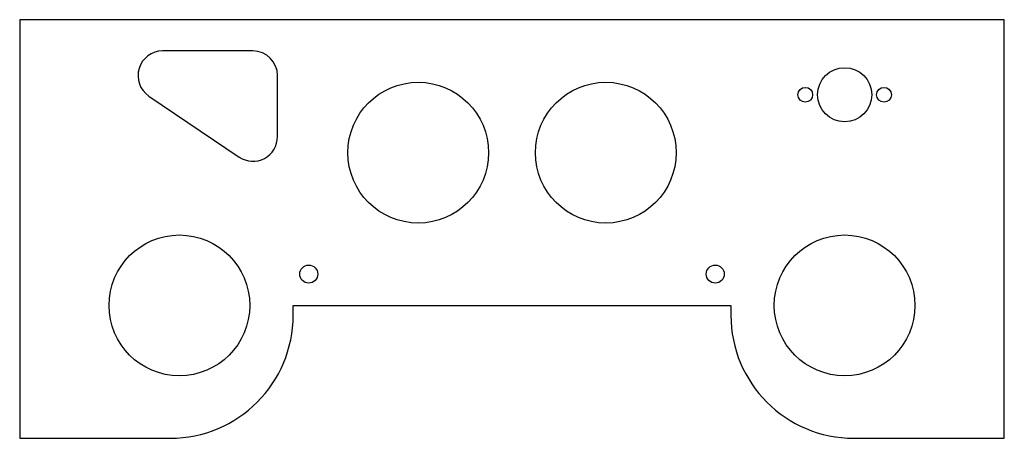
# Model space of a CAD drawing. Header units: millimetres. Extents: x 4 to 204, y 3 to 88.
import ezdxf

# ---------------------------------------------------------------- set-up
doc = ezdxf.new("R2010")
doc.units = ezdxf.units.MM

msp = doc.modelspace()

# ---------------------------------------------------------------- linework, layer by layer
at = {"color": 7, "linetype": 'Continuous', "lineweight": 25}
for p, q in [((204.29, 87.83), (4.29, 87.83)), ((4.29, 87.83), (4.29, 2.86)), ((204.29, 2.86), (204.29, 87.83)), ((51.66, 81.48), (33.32, 81.48)), ((56.66, 64.1), (56.66, 76.48)), ((30.53, 72.34), (48.86, 59.96)), ((59.84, 29.84), (148.74, 29.84)), ((59.84, 27.86), (59.84, 29.84)), ((148.74, 29.84), (148.74, 27.86)), ((4.29, 2.86), (34.84, 2.86)), ((173.74, 2.86), (204.29, 2.86))]:
    msp.add_line(p, q, dxfattribs=at)
for centre, radius in [((171.85, 72.59), 5.5), ((85.24, 60.84), 14.29), ((123.34, 60.84), 14.29), ((163.85, 72.59), 1.5), ((179.85, 72.59), 1.5), ((36.72, 29.84), 14.29), ((171.85, 29.84), 14.29), ((63.01, 36.19), 1.83), ((145.56, 36.19), 1.83)]:
    msp.add_circle(centre, radius, dxfattribs=at)
for centre, radius, start, end in [((33.32, 76.48), 5, 90, 235.9706), ((51.66, 76.48), 5, 0, 90), ((51.66, 64.1), 5, 235.9706, 0), ((34.84, 27.86), 25, 270, 0), ((173.74, 27.86), 25, 180, 270)]:
    msp.add_arc(centre, radius, start, end, dxfattribs=at)

doc.saveas('drawing.dxf')
